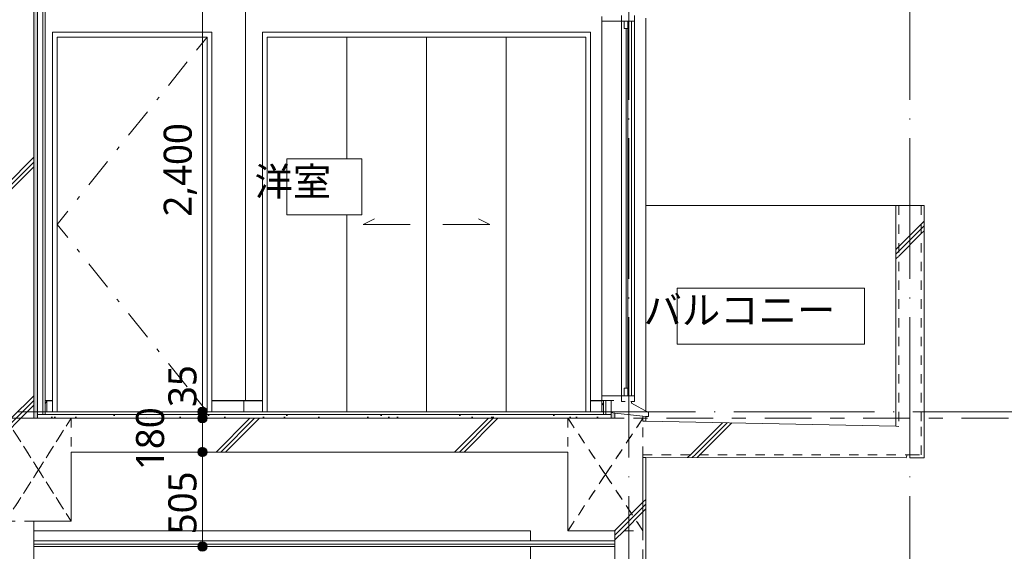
# Model space of a CAD drawing. Header units: millimetres. Extents: x 0 to 841, y 0 to 1188.
# Tile 29 of 98: x 651 to 756, y 262 to 319. Entities that reach past the tile are written whole.
import ezdxf
from ezdxf.xclip import XClip

# ---------------------------------------------------------------- set-up
doc = ezdxf.new("R2010")
doc.units = ezdxf.units.MM
doc.header["$MEASUREMENT"] = 0
doc.header["$XCLIPFRAME"] = 0
for name, pattern in [('Wipeout_Contour', [1000, 0, -1000]), ('二倍長一点鎖線', [10.5, 5, -2, 1.5, -2]), ('通り芯', [19, 15, -2, 0, -2]), ('ＪＷ点線１', [2, 1, -1])]:
    doc.linetypes.add(name, pattern=pattern)
for name, color, linetype in [('スラブ', 7, 'Continuous'), ('壁-躯体', 7, 'Continuous'), ('壁-間仕切り', 7, 'Continuous'), ('天井', 7, 'Continuous'), ('室名.★', 7, 'Continuous'), ('寸法', 7, 'Continuous'), ('床', 7, 'Continuous'), ('梁', 7, 'Continuous'), ('造作.★', 7, 'Continuous')]:
    doc.layers.add(name, color=color, linetype=linetype)
for name, color, linetype, lineweight, true_color in [('スラブ_ペン_番号__169', 253, 'Continuous', 5, 0xaaaaaa), ('壁-躯体_ペン_番号__161', 251, 'Continuous', 5, 0x6a6a6a), ('壁-躯体_ペン_番号__169', 253, 'Continuous', 5, 0xaaaaaa), ('壁-躯体_ペン_番号__174', 253, 'Continuous', 5, 0xaaaaaa), ('壁-躯体_ペン_番号__63', 251, 'Continuous', 5, 0x6a6a6a), ('壁-躯体_ペン_番号__85', 251, 'Continuous', 5, 0x6a6a6a), ('壁-躯体_ペン_番号__87', 251, 'Continuous', 5, 0x6a6a6a), ('壁-間仕切り_ペン_番号__161', 251, 'Continuous', 5, 0x6a6a6a), ('壁-間仕切り_ペン_番号__63', 251, 'Continuous', 5, 0x6a6a6a), ('壁-間仕切り_ペン_番号__87', 251, 'Continuous', 5, 0x6a6a6a), ('天井_ペン_番号__161', 251, 'Continuous', 5, 0x6a6a6a), ('室名.★_ペン_番号__85', 251, 'Continuous', 5, 0x6a6a6a), ('寸法_ペン_番号__85', 251, 'Continuous', 5, 0x6a6a6a), ('床_ペン_番号__161', 251, 'Continuous', 5, 0x6a6a6a), ('床_ペン_番号__169', 253, 'Continuous', 5, 0xaaaaaa), ('柱_ペン_番号__88', 251, 'Continuous', 5, 0x6a6a6a), ('梁_ペン_番号__169', 253, 'Continuous', 5, 0xaaaaaa), ('梁_ペン_番号__90', 251, 'Continuous', 5, 0x6a6a6a), ('線_ペン_番号__85', 251, 'Continuous', 5, 0x6a6a6a), ('造作.★_ペン_番号__175', 253, 'Continuous', 5, 0xaaaaaa), ('造作.★_ペン_番号__90', 251, 'Continuous', 5, 0x6a6a6a)]:
    doc.layers.add(name, color=color, linetype=linetype, lineweight=lineweight, true_color=true_color)
for name, color, linetype, lineweight in [('スラブ_ペン_番号__29', 7, 'Continuous', 15), ('壁-躯体_ペン_番号__141', 7, 'Continuous', 15), ('壁-躯体_ペン_番号__23', 7, 'Continuous', 15), ('壁-躯体_ペン_番号__27', 7, 'Continuous', 15), ('壁-躯体_ペン_番号__41', 7, 'Continuous', 13), ('壁-間仕切り_ペン_番号__141', 7, 'Continuous', 15), ('天井_ペン_番号__141', 7, 'Continuous', 15), ('室名.★_ペン_番号__46', 7, 'Continuous', 13), ('寸法_ペン_番号__45', 7, 'Continuous', 13), ('寸法_ペン_番号__46', 7, 'Continuous', 13), ('床_ペン_番号__141', 7, 'Continuous', 15), ('床_ペン_番号__29', 7, 'Continuous', 15), ('床_ペン_番号__41', 7, 'Continuous', 13), ('梁_ペン_番号__30', 7, 'Continuous', 15), ('梁_ペン_番号__41', 7, 'Continuous', 13), ('通り芯_ペン_番号__139', 8, 'Continuous', 5), ('造作.★_ペン_番号__21', 7, 'Continuous', 15)]:
    doc.layers.add(name, color=color, linetype=linetype, lineweight=lineweight)
doc.styles.add('GENERATED_STYLE_1', font='meiryo.ttc')
pattern_1 = [(45, (716.405, 213.639), (-12.728, 12.728), []), (45, (716.15, 213.894), (-12.728, 12.728), []), (45, (715.896, 214.148), (-12.728, 12.728), [])]

# ---------------------------------------------------------------- blocks, each defined once
blk = doc.blocks.new('*X97')
at = {"layer": '壁-躯体_ペン_番号__174', "linetype": 'Continuous', "lineweight": 5, "true_color": 0xaaaaaa}
blk.add_hatch(color=253, dxfattribs=at).paths.add_polyline_path([(714.51, 276.04), (714.91, 276.04), (714.91, 276.6), (714.53, 276.64), (714.53, 277.94), (714.51, 277.94)])
blk = doc.blocks.new('*X103')
at = {"layer": '壁-躯体_ペン_番号__174', "linetype": 'Continuous', "lineweight": 5, "true_color": 0xaaaaaa}
blk.add_hatch(color=253, dxfattribs=at).paths.add_polyline_path([(652.91, 276.04), (653.31, 276.04), (653.31, 327.44), (652.91, 327.44)])
blk = doc.blocks.new('*X106')
at = {"layer": '造作.★_ペン_番号__175', "color": 253, "linetype": 'Continuous', "lineweight": 5, "true_color": 0xaaaaaa}
for p, q in [((713.51, 277.4), (713.54, 277.45)), ((713.54, 277.45), (713.67, 277.63)), ((713.67, 277.63), (713.71, 277.69)), ((713.65, 276.74), (713.71, 276.79))]:
    blk.add_line(p, q, dxfattribs=at)
blk = doc.blocks.new('*X107')
at = {"layer": '造作.★_ペン_番号__175', "color": 253, "linetype": 'Continuous', "lineweight": 5, "true_color": 0xaaaaaa}
for p, q in [((654.11, 277.58), (654.31, 277.9)), ((654.27, 276.74), (654.31, 276.79))]:
    blk.add_line(p, q, dxfattribs=at)
blk = doc.blocks.new('図面_8_8', base_point=(626.44, 313.24))
at = {"layer": '壁-躯体_ペン_番号__23', "color": 7, "linetype": 'Continuous', "lineweight": 15}
for p, q in [((713.51, 318.44), (713.51, 318.94)), ((715.61, 318.44), (715.61, 319.04)), ((715.91, 317.64), (715.91, 318.44)), ((716.31, 317.64), (716.31, 318.44)), ((717.01, 318.44), (717.01, 319.04)), ((716.31, 317.64), (715.91, 317.64)), ((716.11, 279.24), (716.11, 317.64)), ((715.61, 277.84), (715.61, 278.44)), ((715.91, 278.44), (715.91, 279.24)), ((715.91, 279.24), (716.31, 279.24)), ((716.31, 278.44), (716.31, 279.24)), ((717.01, 277.84), (717.01, 278.44)), ((715.61, 277.84), (716.01, 277.84)), ((716.61, 277.84), (717.01, 277.84)), ((716.71, 277.64), (716.71, 277.84))]:
    blk.add_line(p, q, dxfattribs=at)
at = {"layer": '壁-躯体_ペン_番号__23', "color": 7, "linetype": 'Continuous', "lineweight": 15, "flags": 128}
blk.add_lwpolyline([(717.01, 318.44), (716.31, 318.44), (715.91, 318.44), (715.61, 318.44), (713.51, 318.44)], dxfattribs=at)
at = {"layer": '壁-躯体_ペン_番号__63', "color": 251, "linetype": 'Continuous', "lineweight": 5, "true_color": 0x6a6a6a}
for p, q in [((715.61, 278.44), (715.61, 318.44)), ((716.71, 299.04), (716.71, 318.44)), ((717.01, 278.44), (717.01, 318.44)), ((716.31, 279.24), (716.31, 317.64)), ((716.71, 298.44), (716.71, 299.04)), ((716.71, 278.44), (716.71, 298.44))]:
    blk.add_line(p, q, dxfattribs=at)
at = {"layer": '壁-間仕切り_ペン_番号__63', "color": 251, "linetype": 'Continuous', "lineweight": 5, "true_color": 0x6a6a6a}
for p, q in [((654.91, 277.9), (654.91, 317.24)), ((654.91, 317.24), (671.91, 317.24)), ((671.41, 316.74), (655.41, 316.74)), ((670.28, 315.33), (671.41, 316.74)), ((671.91, 317.24), (671.91, 277.9)), ((677.31, 277.9), (677.31, 317.24)), ((677.31, 317.24), (712.31, 317.24)), ((686.31, 316.74), (677.81, 316.74)), ((694.81, 316.74), (686.31, 316.74)), ((703.31, 316.74), (694.81, 316.74)), ((711.81, 316.74), (703.31, 316.74)), ((712.31, 317.24), (712.31, 277.9)), ((667.28, 311.58), (669.28, 314.08)), ((666.03, 310.02), (666.28, 310.33)), ((663.03, 306.27), (665.03, 308.77)), ((661.78, 304.71), (662.03, 305.02)), ((658.78, 300.96), (660.78, 303.46)), ((657.53, 299.4), (657.78, 299.71)), ((655.41, 296.74), (656.53, 298.15)), ((655.41, 296.74), (656.53, 295.33)), ((688.06, 296.74), (689.26, 297.34)), ((693.06, 296.74), (688.06, 296.74)), ((696.56, 296.74), (701.56, 296.74)), ((701.56, 296.74), (700.36, 297.34)), ((657.53, 294.08), (657.78, 293.77)), ((658.78, 292.52), (660.78, 290.02)), ((661.78, 288.77), (662.03, 288.46)), ((663.03, 287.21), (665.03, 284.71)), ((666.03, 283.46), (666.28, 283.15)), ((667.28, 281.9), (669.28, 279.4))]:
    blk.add_line(p, q, dxfattribs=at)
at = {"layer": '壁-間仕切り_ペン_番号__87', "color": 251, "linetype": 'Continuous', "lineweight": 5, "true_color": 0x6a6a6a}
blk.add_line((675.51, 277.94), (675.51, 324.74), dxfattribs=at)
at = {"layer": '造作.★_ペン_番号__90', "color": 251, "linetype": 'Continuous', "lineweight": 5, "true_color": 0x6a6a6a}
for p, q in [((671.91, 277.94), (675.35, 277.94)), ((671.91, 277.9), (675.31, 277.9)), ((675.35, 277.94), (675.31, 277.9)), ((675.31, 277.9), (677.31, 277.9)), ((675.35, 277.94), (677.31, 277.94))]:
    blk.add_line(p, q, dxfattribs=at)
at = {"layer": '寸法_ペン_番号__46', "color": 7, "linetype": 'Continuous', "lineweight": 13, "char_height": 3, "attachment_point": 7, "rotation": 90, "style": 'GENERATED_STYLE_1'}
for s, insert, width in [('\\A1;{\\pql;\\fMeiryo|b0|i0|c128|p0;\\W1.000000;2,400}', (670.31, 297.56), 11.334), ('\\A1;{\\pql;\\fMeiryo|b0|i0|c128|p0;\\W1.000000;35}', (670.31, 277.24), 4.9688), ('\\A1;{\\pql;\\fMeiryo|b0|i0|c128|p0;\\W1.000000;505}', (670.31, 263.66), 7.4531)]:
    blk.add_mtext(s, dxfattribs=dict(at, insert=insert, width=width))
at = {"color": 254, "linetype": 'Wipeout_Contour', "lineweight": 0, "ltscale": 3193.921576}
blk.add_wipeout([(744.91, 298.74), (744.91, 275.19), (745.21, 275.18), (745.21, 298.74)], dxfattribs=at).dxf.layer = '壁-躯体'
at = {"color": 254, "linetype": 'Wipeout_Contour', "lineweight": 0, "ltscale": 3076.93381}
blk.add_wipeout([(718.21, 275.73), (718.21, 276.04), (717.91, 276.04), (717.91, 275.74)], dxfattribs=at).dxf.layer = '壁-躯体'
at = {"color": 254, "linetype": 'Wipeout_Contour', "lineweight": 0, "ltscale": 3799.405153}
blk.add_wipeout([(718.21, 271.84), (717.91, 271.84), (717.91, 264.04), (717.91, 213.64), (718.21, 213.64)], dxfattribs=at).dxf.layer = '壁-躯体'
at = {"color": 254, "linetype": 'Wipeout_Contour', "lineweight": 0, "ltscale": 2777.583543}
blk.add_wipeout([(649.91, 265.04), (649.91, 213.64), (652.91, 213.64), (652.91, 265.04)], dxfattribs=at).dxf.layer = '壁-躯体'
at = {"color": 254, "linetype": 'Wipeout_Contour', "lineweight": 0, "ltscale": 3143.307737}
blk.add_wipeout([(721.56, 283.94), (741.56, 283.94), (741.56, 289.94), (721.56, 289.94)], dxfattribs=at).dxf.layer = '室名.★'
at = {"layer": '壁-躯体_ペン_番号__169', "linetype": 'Continuous', "lineweight": 5, "true_color": 0xaaaaaa}
h = blk.add_hatch(dxfattribs=at)
h.set_pattern_fill('コンクリート_構造2_0008', color=253, style=0, pattern_type=2)
h.set_pattern_definition(pattern_1)
h.paths.add_polyline_path([(744.91, 298.74), (744.91, 275.19), (745.21, 275.18), (745.21, 298.74)])
h = blk.add_hatch(dxfattribs=at)
h.set_pattern_fill('コンクリート_構造2_0008', color=253, style=0, pattern_type=2)
h.set_pattern_definition(pattern_1)
h.paths.add_polyline_path([(718.21, 275.73), (718.21, 276.04), (717.91, 276.04), (717.91, 275.74)])
h = blk.add_hatch(dxfattribs=at)
h.set_pattern_fill('コンクリート_構造2_0008', color=253, style=0, pattern_type=2)
h.set_pattern_definition(pattern_1)
h.paths.add_polyline_path([(718.21, 271.84), (717.91, 271.84), (717.91, 264.04), (717.91, 213.64), (718.21, 213.64)])
h = blk.add_hatch(dxfattribs=at)
h.set_pattern_fill('コンクリート_構造2_0008', color=253, style=0, pattern_type=2)
h.set_pattern_definition(pattern_1)
h.paths.add_polyline_path([(649.91, 265.04), (649.91, 213.64), (652.91, 213.64), (652.91, 265.04)])
at = {"layer": '室名.★_ペン_番号__85', "color": 251, "linetype": 'Continuous', "lineweight": 5, "true_color": 0x6a6a6a, "flags": 128}
blk.add_lwpolyline([(721.56, 283.94), (741.56, 283.94), (741.56, 289.94), (721.56, 289.94)], close=True, dxfattribs=at)
at = {"layer": '梁_ペン_番号__90', "color": 251, "linetype": 'Continuous', "lineweight": 5, "true_color": 0x6a6a6a}
blk.add_line((652.91, 264.04), (705.91, 264.04), dxfattribs=at)
at = {"color": 254, "linetype": 'Wipeout_Contour', "lineweight": 0, "ltscale": 3198.942128}
blk.add_wipeout([(745.21, 298.74), (745.21, 275.18), (747.61, 275.13), (747.61, 298.74)], dxfattribs=at).dxf.layer = '壁-躯体'
at = {"color": 254, "linetype": 'Wipeout_Contour', "lineweight": 0, "ltscale": 3077.248928}
blk.add_wipeout([(718.21, 276.24), (717.91, 276.27), (717.91, 276.04), (718.21, 276.04)], dxfattribs=at).dxf.layer = '壁-躯体'
at = {"color": 254, "linetype": 'Wipeout_Contour', "lineweight": 0, "ltscale": 3022.17019}
blk.add_wipeout([(714.91, 213.64), (717.91, 213.64), (717.91, 264.04), (714.91, 264.04)], dxfattribs=at).dxf.layer = '壁-躯体'
at = {"layer": '壁-躯体_ペン_番号__169', "linetype": 'Continuous', "lineweight": 5, "true_color": 0xaaaaaa}
h = blk.add_hatch(dxfattribs=at)
h.set_pattern_fill('コンクリート_構造2_0008', color=253, style=0, pattern_type=2)
h.set_pattern_definition(pattern_1)
h.paths.add_polyline_path([(745.21, 298.74), (745.21, 275.18), (747.61, 275.13), (747.61, 298.74)])
h = blk.add_hatch(dxfattribs=at)
h.set_pattern_fill('コンクリート_構造2_0008', color=253, style=0, pattern_type=2)
h.set_pattern_definition(pattern_1)
h.paths.add_polyline_path([(718.21, 276.24), (717.91, 276.27), (717.91, 276.04), (718.21, 276.04)])
h = blk.add_hatch(dxfattribs=at)
h.set_pattern_fill('コンクリート_構造2_0008', color=253, style=0, pattern_type=2)
h.set_pattern_definition(pattern_1)
h.paths.add_polyline_path([(714.91, 213.64), (717.91, 213.64), (717.91, 264.04), (714.91, 264.04)])
at = {"layer": '壁-躯体_ペン_番号__87', "color": 251, "linetype": 'Continuous', "lineweight": 5, "true_color": 0x6a6a6a}
blk.add_line((718.21, 298.74), (744.91, 298.74), dxfattribs=at)
at = {"color": 254, "linetype": 'Wipeout_Contour', "lineweight": 0, "ltscale": 3203.963407}
blk.add_wipeout([(747.61, 275.13), (747.91, 275.12), (747.91, 298.74), (747.61, 298.74)], dxfattribs=at).dxf.layer = '壁-躯体'
at = {"color": 254, "linetype": 'Wipeout_Contour', "lineweight": 0, "ltscale": 3071.058998}
blk.add_wipeout([(717.91, 276.27), (714.91, 276.6), (714.91, 276.04), (717.91, 276.04)], dxfattribs=at).dxf.layer = '壁-躯体'
at = {"color": 254, "linetype": 'Wipeout_Contour', "lineweight": 0, "ltscale": 2930.466385}
blk.add_wipeout([(652.91, 262.59), (652.91, 262.34), (714.91, 262.34), (714.91, 262.59)], dxfattribs=at).dxf.layer = '天井'
at = {"layer": '壁-躯体_ペン_番号__169', "linetype": 'Continuous', "lineweight": 5, "true_color": 0xaaaaaa}
h = blk.add_hatch(dxfattribs=at)
h.set_pattern_fill('コンクリート_構造2_0008', color=253, style=0, pattern_type=2)
h.set_pattern_definition(pattern_1)
h.paths.add_polyline_path([(747.61, 275.13), (747.91, 275.12), (747.91, 298.74), (747.61, 298.74)])
h = blk.add_hatch(dxfattribs=at)
h.set_pattern_fill('コンクリート_構造2_0008', color=253, style=0, pattern_type=2)
h.set_pattern_definition(pattern_1)
h.paths.add_polyline_path([(717.91, 276.27), (714.91, 276.6), (714.91, 276.04), (717.91, 276.04)])
at = {"layer": '壁-躯体_ペン_番号__141', "color": 7, "linetype": 'Continuous', "lineweight": 15, "flags": 128}
blk.add_lwpolyline([(747.91, 298.74), (747.61, 298.74), (745.21, 298.74), (744.91, 298.74)], dxfattribs=at)
at = {"layer": '壁-躯体_ペン_番号__23', "color": 7, "linetype": 'Continuous', "lineweight": 15}
blk.add_line((716.71, 277.64), (718.51, 276.64), dxfattribs=at)
at = {"layer": '壁-躯体_ペン_番号__87', "color": 251, "linetype": 'Continuous', "lineweight": 5, "true_color": 0x6a6a6a}
blk.add_line((718.21, 318.74), (718.21, 276.81), dxfattribs=at)
at = {"color": 254, "linetype": 'Wipeout_Contour', "lineweight": 0, "ltscale": 2930.918692}
blk.add_wipeout([(652.91, 262.97), (652.91, 262.59), (714.91, 262.59), (714.91, 262.97)], dxfattribs=at).dxf.layer = '天井'
at = {"layer": '寸法', "linetype": 'Continuous', "lineweight": 0, "true_color": 0x000000}
blk.add_hatch(color=18, dxfattribs=at).paths.add_polyline_path([(670.41, 262.34), (670.44, 262.15), (670.55, 261.99), (670.71, 261.88), (670.91, 261.84), (671.1, 261.88), (671.26, 261.99), (671.37, 262.15), (671.41, 262.34), (671.37, 262.53), (671.26, 262.69), (671.1, 262.8), (670.91, 262.84), (670.71, 262.8), (670.55, 262.69), (670.44, 262.53)])
at = {"layer": '天井_ペン_番号__141', "color": 7, "linetype": 'Continuous', "lineweight": 15}
blk.add_line((714.91, 262.34), (652.91, 262.34), dxfattribs=at)
at = {"layer": '天井_ペン_番号__161', "color": 251, "linetype": 'Continuous', "lineweight": 5, "true_color": 0x6a6a6a}
for p, q in [((714.91, 262.97), (652.91, 262.97)), ((714.91, 262.59), (652.91, 262.59))]:
    blk.add_line(p, q, dxfattribs=at)
at = {"layer": '寸法_ペン_番号__45', "color": 7, "linetype": 'Continuous', "lineweight": 13}
blk.add_circle((670.91, 262.34), 0.5, dxfattribs=at)
at = {"layer": '柱_ペン_番号__88', "color": 251, "linetype": 'Continuous', "lineweight": 5, "true_color": 0x6a6a6a}
for p, q in [((705.91, 262.97), (705.91, 264.04)), ((705.91, 214.34), (705.91, 262.34))]:
    blk.add_line(p, q, dxfattribs=at)
at = {"color": 254, "linetype": 'Wipeout_Contour', "lineweight": 0, "ltscale": 4599.113856}
blk.add_wipeout([(714.51, 276.04), (714.91, 276.04), (714.91, 276.6), (714.53, 276.64), (714.53, 277.94), (714.51, 277.94)], dxfattribs=at).dxf.layer = '壁-躯体'
at = {"color": 254, "linetype": 'Wipeout_Contour', "lineweight": 0, "ltscale": 5567.921942}
blk.add_wipeout([(746.41, 272.13), (746.41, 271.83), (747.61, 271.83), (747.91, 271.83), (747.91, 275.12), (747.61, 275.13), (747.61, 272.13)], dxfattribs=at).dxf.layer = '床'
at = {"layer": '床_ペン_番号__169', "linetype": 'Continuous', "lineweight": 5, "true_color": 0xaaaaaa}
h = blk.add_hatch(dxfattribs=at)
h.set_pattern_fill('コンクリート_構造2_0008', color=253, style=0, pattern_type=2)
h.set_pattern_definition(pattern_1)
h.paths.add_polyline_path([(746.41, 272.13), (746.41, 271.83), (747.61, 271.83), (747.91, 271.83), (747.91, 275.12), (747.61, 275.13), (747.61, 272.13)])
at = {"layer": '壁-躯体', "color": 7, "linetype": 'Continuous', "lineweight": 5}
blk.add_blockref('*X97', (0, 0), dxfattribs=at)
at = {"color": 254, "linetype": 'Wipeout_Contour', "lineweight": 0, "ltscale": 4426.538139}
blk.add_wipeout([(653.31, 276.44), (653.31, 276.04), (714.51, 276.04), (714.51, 276.44), (713.71, 276.44), (654.11, 276.44)], dxfattribs=at).dxf.layer = '床'
at = {"color": 254, "linetype": 'Wipeout_Contour', "lineweight": 0, "ltscale": 3123.568559}
blk.add_wipeout([(746.11, 272.13), (717.91, 272.14), (717.91, 271.84), (746.01, 271.83)], dxfattribs=at).dxf.layer = '床'
at = {"layer": '床_ペン_番号__169', "linetype": 'Continuous', "lineweight": 5, "true_color": 0xaaaaaa}
h = blk.add_hatch(dxfattribs=at)
h.set_pattern_fill('切石_0008', color=253, style=0, pattern_type=2)
h.set_pattern_definition([(45, (716.4052, 217.139), (-1.113693, 1.113693), [0, -1.05, 0, -1.575]), (110, (719.9052, 217.139), (1.480016, 0.538682), [0, -0.77, 0, -1.33])])
h.paths.add_polyline_path([(653.31, 276.44), (653.31, 276.04), (714.51, 276.04), (714.51, 276.44), (713.71, 276.44), (654.11, 276.44)])
h = blk.add_hatch(dxfattribs=at)
h.set_pattern_fill('コンクリート_構造2_0008', color=253, style=0, pattern_type=2)
h.set_pattern_definition(pattern_1)
h.paths.add_polyline_path([(746.11, 272.13), (717.91, 272.14), (717.91, 271.84), (746.01, 271.83)])
at = {"color": 254, "linetype": 'Wipeout_Contour', "lineweight": 0, "ltscale": 2873.07326}
blk.add_wipeout([(649.91, 327.44), (649.91, 276.04), (652.91, 276.04), (652.91, 327.44)], dxfattribs=at).dxf.layer = '壁-躯体'
at = {"color": 254, "linetype": 'Wipeout_Contour', "lineweight": 0, "ltscale": 2951.183232}
blk.add_wipeout([(654.11, 276.44), (713.71, 276.44), (713.71, 276.74), (654.11, 276.74)], dxfattribs=at).dxf.layer = '床'
at = {"color": 254, "linetype": 'Wipeout_Contour', "lineweight": 0, "ltscale": 4716.395499}
blk.add_wipeout([(717.91, 275.74), (717.91, 272.14), (746.11, 272.13), (746.41, 272.13), (747.61, 272.13), (747.61, 275.13)], dxfattribs=at).dxf.layer = '床'
at = {"layer": '壁-躯体_ペン_番号__169', "linetype": 'Continuous', "lineweight": 5, "true_color": 0xaaaaaa}
h = blk.add_hatch(dxfattribs=at)
h.set_pattern_fill('コンクリート_構造2_0008', color=253, style=0, pattern_type=2)
h.set_pattern_definition(pattern_1)
h.paths.add_polyline_path([(649.91, 327.44), (649.91, 276.04), (652.91, 276.04), (652.91, 327.44)])
at = {"layer": '床_ペン_番号__169', "linetype": 'Continuous', "lineweight": 5, "true_color": 0xaaaaaa}
h = blk.add_hatch(dxfattribs=at)
h.set_pattern_fill('コンクリート_構造2_0008', color=253, style=0, pattern_type=2)
h.set_pattern_definition(pattern_1)
h.paths.add_polyline_path([(717.91, 275.74), (717.91, 272.14), (746.11, 272.13), (746.41, 272.13), (747.61, 272.13), (747.61, 275.13)])
at = {"layer": '壁-躯体_ペン_番号__141', "color": 7, "linetype": 'Continuous', "lineweight": 15}
for p, q in [((744.91, 298.74), (744.91, 275.19)), ((747.91, 298.74), (747.91, 275.12))]:
    blk.add_line(p, q, dxfattribs=at)
at = {"layer": '壁-躯体_ペン_番号__23', "color": 7, "linetype": 'Continuous', "lineweight": 15}
blk.add_line((718.51, 276.24), (718.51, 276.64), dxfattribs=at)
at = {"layer": '壁-躯体_ペン_番号__41', "color": 7, "linetype": 'ＪＷ点線１', "lineweight": 13}
for p, q in [((745.21, 298.74), (745.21, 275.18)), ((747.61, 298.74), (747.61, 275.13))]:
    blk.add_line(p, q, dxfattribs=at)
at = {"layer": '壁-間仕切り_ペン_番号__63', "color": 251, "linetype": 'Continuous', "lineweight": 5, "true_color": 0x6a6a6a}
for p, q in [((655.41, 316.74), (655.41, 276.74)), ((671.41, 276.74), (671.41, 316.74)), ((677.81, 316.74), (677.81, 276.74)), ((686.31, 316.74), (686.31, 276.74)), ((694.81, 316.74), (694.81, 276.74)), ((703.31, 276.74), (703.31, 316.74)), ((711.81, 276.74), (711.81, 316.74)), ((654.91, 276.74), (654.91, 277.9)), ((670.28, 278.15), (671.41, 276.74)), ((671.91, 277.9), (671.91, 276.74)), ((677.31, 276.74), (677.31, 277.9)), ((712.31, 277.9), (712.31, 276.74))]:
    blk.add_line(p, q, dxfattribs=at)
at = {"layer": '寸法_ペン_番号__85', "color": 251, "linetype": 'Continuous', "lineweight": 5, "true_color": 0x6a6a6a}
blk.add_line((670.91, 324.24), (670.91, 277.24), dxfattribs=at)
at = {"layer": '床_ペン_番号__29', "color": 7, "linetype": 'Continuous', "lineweight": 15}
for p, q in [((744.91, 275.19), (745.21, 275.18)), ((747.91, 275.12), (747.91, 271.83)), ((746.11, 272.13), (746.01, 271.83)), ((746.41, 272.13), (746.41, 271.83))]:
    blk.add_line(p, q, dxfattribs=at)
at = {"layer": '床_ペン_番号__29', "color": 7, "linetype": 'ＪＷ点線１', "lineweight": 15}
blk.add_line((747.61, 275.13), (747.61, 272.13), dxfattribs=at)
at = {"layer": '床_ペン_番号__29', "color": 7, "linetype": 'Continuous', "lineweight": 15, "flags": 128}
blk.add_lwpolyline([(746.41, 271.83), (747.61, 271.83), (747.91, 271.83)], dxfattribs=at)
at = {"layer": '床_ペン_番号__41', "color": 7, "linetype": 'ＪＷ点線１', "lineweight": 13}
for q in [(746.11, 272.13), (747.61, 272.13)]:
    blk.add_line((746.41, 272.13), q, dxfattribs=at)
at = {"layer": '通り芯_ペン_番号__139', "color": 8, "linetype": '通り芯', "lineweight": 5}
blk.add_line((746.41, 477.84), (746.41, 158.64), dxfattribs=at)
at = {"layer": '造作.★_ペン_番号__90', "color": 251, "linetype": 'Continuous', "lineweight": 5, "true_color": 0x6a6a6a}
blk.add_line((675.31, 277.9), (675.31, 276.74), dxfattribs=at)
at = {"color": 254, "linetype": 'Wipeout_Contour', "lineweight": 0, "ltscale": 3553.001998}
blk.add_wipeout([(654.31, 277.9), (654.27, 277.94), (654.11, 277.94), (654.11, 276.74), (654.31, 276.74)], dxfattribs=at).dxf.layer = '造作.★'
at = {"color": 254, "linetype": 'Wipeout_Contour', "lineweight": 0, "ltscale": 3828.616418}
blk.add_wipeout([(713.51, 277.9), (713.51, 276.74), (713.71, 276.74), (713.71, 277.94), (713.55, 277.94)], dxfattribs=at).dxf.layer = '造作.★'
at = {"layer": '壁-躯体', "color": 7, "linetype": 'Continuous', "lineweight": 5}
for name in ['*X107', '*X106']:
    blk.add_blockref(name, (0, 0), dxfattribs=at)
at = {"color": 254, "linetype": 'Wipeout_Contour', "lineweight": 0, "ltscale": 2879.2434}
blk.add_wipeout([(652.91, 276.04), (653.31, 276.04), (653.31, 327.44), (652.91, 327.44)], dxfattribs=at).dxf.layer = '壁-躯体'
at = {"color": 254, "linetype": 'Wipeout_Contour', "lineweight": 0, "ltscale": 2988.452642}
blk.add_wipeout([(679.91, 297.74), (687.91, 297.74), (687.91, 303.74), (679.91, 303.74)], dxfattribs=at).dxf.layer = '室名.★'
at = {"color": 254, "linetype": 'Wipeout_Contour', "lineweight": 0, "ltscale": 3053.161349}
blk.add_wipeout([(709.91, 276.04), (709.91, 264.04), (717.91, 264.04), (717.91, 276.04)], dxfattribs=at).dxf.layer = '梁'
at = {"layer": '梁_ペン_番号__169', "linetype": 'Continuous', "lineweight": 5, "true_color": 0xaaaaaa}
h = blk.add_hatch(dxfattribs=at)
h.set_pattern_fill('コンクリート_構造2_0008', color=253, style=0, pattern_type=2)
h.set_pattern_definition(pattern_1)
h.paths.add_polyline_path([(709.91, 276.04), (709.91, 264.04), (717.91, 264.04), (717.91, 276.04)])
at = {"layer": '壁-躯体_ペン_番号__141', "color": 7, "linetype": 'ＪＷ点線１', "lineweight": 15}
blk.add_line((717.91, 276.27), (717.91, 276.04), dxfattribs=at)
at = {"layer": '壁-躯体_ペン_番号__141', "color": 7, "linetype": 'Continuous', "lineweight": 15}
for p, q in [((718.21, 276.24), (718.21, 276.04)), ((718.21, 276.04), (718.21, 275.73)), ((718.21, 271.84), (718.21, 213.64)), ((714.91, 264.04), (714.91, 214.34))]:
    blk.add_line(p, q, dxfattribs=at)
at = {"layer": '壁-躯体_ペン_番号__23', "color": 7, "linetype": 'Continuous', "lineweight": 15}
blk.add_line((718.21, 276.24), (718.51, 276.24), dxfattribs=at)
at = {"layer": '壁-躯体_ペン_番号__41', "color": 7, "linetype": 'ＪＷ点線１', "lineweight": 13}
blk.add_line((717.91, 264.04), (717.91, 213.64), dxfattribs=at)
at = {"layer": '室名.★_ペン_番号__85', "color": 251, "linetype": 'Continuous', "lineweight": 5, "true_color": 0x6a6a6a, "flags": 128}
blk.add_lwpolyline([(679.91, 297.74), (687.91, 297.74), (687.91, 303.74), (679.91, 303.74)], close=True, dxfattribs=at)
at = {"layer": '床_ペン_番号__29', "color": 7, "linetype": 'Continuous', "lineweight": 15}
for p, q in [((717.91, 275.74), (718.21, 275.73)), ((718.21, 275.73), (744.91, 275.19)), ((717.91, 271.84), (718.21, 271.84)), ((718.21, 271.84), (746.01, 271.83))]:
    blk.add_line(p, q, dxfattribs=at)
at = {"layer": '床_ペン_番号__41', "color": 7, "linetype": 'ＪＷ点線１', "lineweight": 13}
blk.add_line((717.91, 272.14), (746.11, 272.13), dxfattribs=at)
at = {"layer": '梁_ペン_番号__30', "color": 7, "linetype": 'Continuous', "lineweight": 15}
for p, q in [((717.91, 276.04), (717.91, 275.74)), ((714.91, 264.04), (709.91, 264.04))]:
    blk.add_line(p, q, dxfattribs=at)
at = {"layer": '梁_ペン_番号__30', "color": 7, "linetype": 'Continuous', "lineweight": 15, "flags": 128}
blk.add_lwpolyline([(717.91, 272.14), (717.91, 271.84), (717.91, 264.04)], dxfattribs=at)
at = {"layer": '梁_ペン_番号__41', "color": 7, "linetype": 'ＪＷ点線１', "lineweight": 13}
for p, q in [((717.91, 264.04), (717.91, 276.04)), ((713.91, 270.04), (709.91, 264.04)), ((709.91, 264.04), (713.91, 270.04)), ((717.91, 264.04), (713.91, 270.04)), ((713.91, 270.04), (717.91, 264.04)), ((709.91, 264.04), (717.91, 264.04))]:
    blk.add_line(p, q, dxfattribs=at)
at = {"layer": '通り芯_ペン_番号__139', "color": 8, "linetype": '通り芯', "lineweight": 5}
blk.add_line((716.41, 477.84), (716.41, 158.64), dxfattribs=at)
at = {"layer": '壁-躯体', "color": 7, "linetype": 'Continuous', "lineweight": 5}
blk.add_blockref('*X103', (0, 0), dxfattribs=at)
at = {"color": 254, "linetype": 'Wipeout_Contour', "lineweight": 0, "ltscale": 2880.323572}
blk.add_wipeout([(654.11, 276.44), (654.11, 324.74), (653.86, 324.74), (653.86, 276.44)], dxfattribs=at).dxf.layer = '壁-間仕切り'
at = {"color": 254, "linetype": 'Wipeout_Contour', "lineweight": 0, "ltscale": 2945.75072}
blk.add_wipeout([(656.91, 272.44), (709.91, 272.44), (709.91, 276.04), (656.91, 276.04)], dxfattribs=at).dxf.layer = 'スラブ'
at = {"color": 254, "linetype": 'Wipeout_Contour', "lineweight": 0, "ltscale": 2878.8701}
blk.add_wipeout([(653.86, 276.44), (653.86, 324.74), (653.31, 324.74), (653.31, 276.44)], dxfattribs=at).dxf.layer = '壁-間仕切り'
at = {"color": 254, "linetype": 'Wipeout_Contour', "lineweight": 0, "ltscale": 3063.03835}
blk.add_wipeout([(713.96, 276.44), (713.96, 277.94), (713.71, 277.94), (713.71, 276.44)], dxfattribs=at).dxf.layer = '壁-間仕切り'
at = {"layer": 'スラブ_ペン_番号__169', "linetype": 'Continuous', "lineweight": 5, "true_color": 0xaaaaaa}
h = blk.add_hatch(dxfattribs=at)
h.set_pattern_fill('コンクリート_構造2_0008', color=253, style=0, pattern_type=2)
h.set_pattern_definition(pattern_1)
h.paths.add_polyline_path([(656.91, 272.44), (709.91, 272.44), (709.91, 276.04), (656.91, 276.04)])
at = {"layer": '寸法', "linetype": 'Continuous', "lineweight": 0, "true_color": 0x000000}
for points in [[(670.41, 276.74), (670.44, 276.55), (670.55, 276.39), (670.71, 276.28), (670.91, 276.24), (671.1, 276.28), (671.26, 276.39), (671.37, 276.55), (671.41, 276.74), (671.37, 276.93), (671.26, 277.09), (671.1, 277.2), (670.91, 277.24), (670.71, 277.2), (670.55, 277.09), (670.44, 276.93)], [(670.41, 276.04), (670.44, 275.85), (670.55, 275.69), (670.71, 275.58), (670.91, 275.54), (671.1, 275.58), (671.26, 275.69), (671.37, 275.85), (671.41, 276.04), (671.37, 276.23), (671.26, 276.39), (671.1, 276.5), (670.91, 276.54), (670.71, 276.5), (670.55, 276.39), (670.44, 276.23)], [(670.41, 272.44), (670.44, 272.25), (670.55, 272.09), (670.71, 271.98), (670.91, 271.94), (671.1, 271.98), (671.26, 272.09), (671.37, 272.25), (671.41, 272.44), (671.37, 272.63), (671.26, 272.79), (671.1, 272.9), (670.91, 272.94), (670.71, 272.9), (670.55, 272.79), (670.44, 272.63)]]:
    blk.add_hatch(color=18, dxfattribs=at).paths.add_polyline_path(points)
at = {"layer": '壁-間仕切り_ペン_番号__141', "color": 7, "linetype": 'Continuous', "lineweight": 15}
blk.add_line((654.11, 324.74), (654.11, 277.94), dxfattribs=at)
at = {"layer": '寸法_ペン_番号__45', "color": 7, "linetype": 'Continuous', "lineweight": 13}
for centre in [(670.91, 276.74), (670.91, 276.04), (670.91, 272.44)]:
    blk.add_circle(centre, 0.5, dxfattribs=at)
at = {"layer": '寸法_ペン_番号__85', "color": 251, "linetype": 'Continuous', "lineweight": 5, "true_color": 0x6a6a6a}
for p, q in [((670.91, 276.74), (670.91, 276.54)), ((670.91, 275.54), (670.91, 272.94)), ((670.91, 271.94), (670.91, 262.84))]:
    blk.add_line(p, q, dxfattribs=at)
at = {"layer": '床_ペン_番号__141', "color": 7, "linetype": 'Continuous', "lineweight": 15}
blk.add_line((654.31, 276.74), (654.11, 276.74), dxfattribs=at)
at = {"layer": '梁_ペン_番号__30', "color": 7, "linetype": 'Continuous', "lineweight": 15}
blk.add_line((709.91, 272.44), (709.91, 264.04), dxfattribs=at)
at = {"layer": '梁_ペン_番号__41', "color": 7, "linetype": 'ＪＷ点線１', "lineweight": 13}
blk.add_line((709.91, 276.04), (709.91, 264.04), dxfattribs=at)
at = {"layer": '造作.★_ペン_番号__21', "color": 7, "linetype": 'Continuous', "lineweight": 15}
for p, q in [((654.27, 277.94), (654.11, 277.94)), ((654.27, 277.94), (654.31, 277.9)), ((654.31, 277.9), (654.31, 276.74))]:
    blk.add_line(p, q, dxfattribs=at)
at = {"layer": '造作.★_ペン_番号__90', "color": 251, "linetype": 'Continuous', "lineweight": 5, "true_color": 0x6a6a6a}
for p, q in [((654.27, 277.94), (654.91, 277.94)), ((654.31, 277.9), (654.91, 277.9))]:
    blk.add_line(p, q, dxfattribs=at)
at = {"layer": '室名.★_ペン_番号__46', "color": 7, "linetype": 'Continuous', "lineweight": 13, "insert": (683.91, 302.8), "char_height": 3, "attachment_point": 2, "style": 'GENERATED_STYLE_1'}
blk.add_mtext('\\A1;{\\pqc;\\pt0,920;\\fMeiryo|b0|i0|c128|p0;\\W1.000000;洋室\\fMeiryo|b0|i0|c128|p0;\\W1.000000;\\A1{\\H.66x;\\S^  ;}\\fMeiryo|b0|i0|c128|p0;\\W1.000000;\\fMeiryo|b0|i0|c128|p0;\\W1.000000;\\A1{\\H.66x;\\S^  ;}\\fMeiryo|b0|i0|c128|p0;\\W1.000000;\\fMeiryo|b0|i0|c128|p0;\\W1.000000;\\fMeiryo|b0|i0|c128|p0;\\W1.000000;\\fMeiryo|b0|i0|c128|p0;\\W1.000000;\\fMeiryo|b0|i0|c128|p0;\\W1.000000;\\fMeiryo|b0|i0|c128|p0;\\W1.000000;\\fMeiryo|b0|i0|c128|p0;\\W1.000000;\\A1{\\H.66x;\\S^  ;}\\fMeiryo|b0|i0|c128|p0;\\W1.000000;\\fMeiryo|b0|i0|c128|p0;\\W1.000000;\\A1{\\H.66x;\\S^  ;}\\fMeiryo|b0|i0|c128|p0;\\W1.000000;\\fMeiryo|b0|i0|c128|p0;\\W1.000000;\\fMeiryo|b0|i0|c128|p0;\\W1.000000;\\fMeiryo|b0|i0|c128|p0;\\W1.000000;\\fMeiryo|b0|i0|c128|p0;\\W1.000000;\\fMeiryo|b0|i0|c128|p0;\\W1.000000;\\fMeiryo|b0|i0|c128|p0;\\W1.000000;\\A1{\\H.66x;\\S^  ;}\\fMeiryo|b0|i0|c128|p0;\\W1.000000;\\fMeiryo|b0|i0|c128|p0;\\W1.000000;\\A1{\\H.66x;\\S^  ;}\\fMeiryo|b0|i0|c128|p0;\\W1.000000;\\fMeiryo|b0|i0|c128|p0;\\W1.000000;\\fMeiryo|b0|i0|c128|p0;\\W1.000000;\\fMeiryo|b0|i0|c128|p0;\\W1.000000;\\fMeiryo|b0|i0|c128|p0;\\W1.000000;\\fMeiryo|b0|i0|c128|p0;\\W1.000000;\\fMeiryo|b0|i0|c128|p0;\\W1.000000;\\A1{\\H.66x;\\S^  ;}\\fMeiryo|b0|i0|c128|p0;\\W1.000000;\\fMeiryo|b0|i0|c128|p0;\\W1.000000;\\A1{\\H.66x;\\S^  ;}\\fMeiryo|b0|i0|c128|p0;\\W1.000000;\\fMeiryo|b0|i0|c128|p0;\\W1.000000;\\fMeiryo|b0|i0|c128|p0;\\W1.000000;\\fMeiryo|b0|i0|c128|p0;\\W1.000000;\\fMeiryo|b0|i0|c128|p0;\\W1.000000;\\fMeiryo|b0|i0|c128|p0;\\W1.000000;\\fMeiryo|b0|i0|c128|p0;\\W1.000000;\\A1{\\H.66x;\\S^  ;}\\fMeiryo|b0|i0|c128|p0;\\W1.000000;\\fMeiryo|b0|i0|c128|p0;\\W1.000000;\\A1{\\H.66x;\\S^  ;}\\fMeiryo|b0|i0|c128|p0;\\W1.000000;\\fMeiryo|b0|i0|c128|p0;\\W1.000000;\\fMeiryo|b0|i0|c128|p0;\\W1.000000;\\fMeiryo|b0|i0|c128|p0;\\W1.000000;\\fMeiryo|b0|i0|c128|p0;\\W1.000000;\\fMeiryo|b0|i0|c128|p0;\\W1.000000;\\fMeiryo|b0|i0|c128|p0;\\W1.000000;\\fMeiryo|b0|i0|c128|p0;\\W1.000000;}', dxfattribs=at)
at = {"layer": '寸法_ペン_番号__46', "color": 7, "linetype": 'Continuous', "lineweight": 13, "insert": (666.86, 270.51), "char_height": 3, "width": 7.4531, "attachment_point": 7, "rotation": 90, "style": 'GENERATED_STYLE_1'}
blk.add_mtext('\\A1;{\\pql;\\fMeiryo|b0|i0|c128|p0;\\W1.000000;180}', dxfattribs=at)
at = {"color": 254, "linetype": 'Wipeout_Contour', "lineweight": 0, "ltscale": 3064.529791}
blk.add_wipeout([(714.51, 276.44), (714.51, 277.94), (713.96, 277.94), (713.96, 276.44)], dxfattribs=at).dxf.layer = '壁-間仕切り'
at = {"layer": '壁-躯体_ペン_番号__141', "color": 7, "linetype": 'Continuous', "lineweight": 15}
for p, q in [((714.53, 277.94), (714.51, 277.94)), ((714.53, 277.94), (714.53, 276.64)), ((714.91, 276.6), (714.91, 276.04))]:
    blk.add_line(p, q, dxfattribs=at)
at = {"layer": '壁-躯体_ペン_番号__141', "color": 7, "linetype": 'Continuous', "lineweight": 15, "flags": 128}
blk.add_lwpolyline([(714.53, 276.64), (714.91, 276.6), (717.91, 276.27), (718.21, 276.24)], dxfattribs=at)
at = {"layer": '壁-躯体_ペン_番号__161', "color": 251, "linetype": 'Continuous', "lineweight": 5, "true_color": 0x6a6a6a, "flags": 128}
blk.add_lwpolyline([(714.51, 277.94), (714.51, 276.44), (714.51, 276.04)], dxfattribs=at)
at = {"layer": '壁-躯体_ペン_番号__23', "color": 7, "linetype": 'Continuous', "lineweight": 15}
for p, q in [((713.51, 277.94), (713.51, 278.44)), ((713.51, 277.94), (713.55, 277.94)), ((714.53, 277.94), (714.81, 277.94))]:
    blk.add_line(p, q, dxfattribs=at)
at = {"layer": '壁-躯体_ペン_番号__23', "color": 7, "linetype": 'Continuous', "lineweight": 15, "flags": 128}
blk.add_lwpolyline([(713.51, 278.44), (715.61, 278.44), (715.91, 278.44), (716.31, 278.44), (717.01, 278.44)], dxfattribs=at)
at = {"layer": '壁-躯体_ペン_番号__63', "color": 251, "linetype": 'Continuous', "lineweight": 5, "true_color": 0x6a6a6a}
blk.add_line((713.51, 278.44), (713.51, 318.44), dxfattribs=at)
at = {"layer": '壁-躯体_ペン_番号__85', "color": 251, "linetype": '通り芯', "lineweight": 5, "true_color": 0x6a6a6a}
blk.add_line((498.41, 276.74), (784.48, 276.74), dxfattribs=at)
at = {"layer": '壁-間仕切り_ペン_番号__141', "color": 7, "linetype": 'Continuous', "lineweight": 15}
for p, q in [((713.71, 277.94), (713.96, 277.94)), ((713.96, 276.44), (713.71, 276.44))]:
    blk.add_line(p, q, dxfattribs=at)
at = {"layer": '壁-間仕切り_ペン_番号__141', "color": 7, "linetype": 'Continuous', "lineweight": 15, "flags": 128}
blk.add_lwpolyline([(713.71, 277.94), (713.71, 276.74), (713.71, 276.44)], dxfattribs=at)
at = {"layer": '壁-間仕切り_ペン_番号__161', "color": 251, "linetype": 'Continuous', "lineweight": 5, "true_color": 0x6a6a6a}
for q in [(713.96, 276.44), (714.51, 277.94)]:
    blk.add_line((713.96, 277.94), q, dxfattribs=at)
at = {"layer": '床_ペン_番号__141', "color": 7, "linetype": 'Continuous', "lineweight": 15}
for p, q in [((713.51, 276.74), (654.31, 276.74)), ((713.71, 276.74), (713.51, 276.74))]:
    blk.add_line(p, q, dxfattribs=at)
at = {"layer": '床_ペン_番号__161', "color": 251, "linetype": 'Continuous', "lineweight": 5, "true_color": 0x6a6a6a}
blk.add_line((714.51, 276.44), (713.96, 276.44), dxfattribs=at)
at = {"layer": '梁_ペン_番号__30', "color": 7, "linetype": 'Continuous', "lineweight": 15}
for p, q in [((714.51, 276.04), (709.91, 276.04)), ((714.91, 276.04), (714.51, 276.04))]:
    blk.add_line(p, q, dxfattribs=at)
at = {"layer": '梁_ペン_番号__41', "color": 7, "linetype": 'ＪＷ点線１', "lineweight": 13}
for p, q in [((709.91, 276.04), (713.91, 270.04)), ((717.91, 276.04), (709.91, 276.04)), ((713.91, 270.04), (709.91, 276.04)), ((717.91, 276.04), (713.91, 270.04)), ((713.91, 270.04), (717.91, 276.04))]:
    blk.add_line(p, q, dxfattribs=at)
at = {"layer": '造作.★_ペン_番号__21', "color": 7, "linetype": 'Continuous', "lineweight": 15}
for p, q in [((713.55, 277.94), (713.51, 277.9)), ((713.51, 277.9), (713.51, 276.74)), ((713.71, 277.94), (713.55, 277.94))]:
    blk.add_line(p, q, dxfattribs=at)
at = {"layer": '造作.★_ペン_番号__90', "color": 251, "linetype": 'Continuous', "lineweight": 5, "true_color": 0x6a6a6a}
for p, q in [((712.31, 277.94), (713.51, 277.94)), ((712.31, 277.9), (713.51, 277.9))]:
    blk.add_line(p, q, dxfattribs=at)
at = {"layer": '室名.★_ペン_番号__46', "color": 7, "linetype": 'Continuous', "lineweight": 13, "insert": (731.56, 289.09), "char_height": 3, "attachment_point": 2, "style": 'GENERATED_STYLE_1'}
blk.add_mtext('\\A1;{\\pqc;\\pt0,920;\\fMeiryo|b0|i0|c128|p0;\\W1.000000;バルコニー\\fMeiryo|b0|i0|c128|p0;\\W1.000000;\\A1{\\H.66x;\\S^  ;}\\fMeiryo|b0|i0|c128|p0;\\W1.000000;\\fMeiryo|b0|i0|c128|p0;\\W1.000000;\\A1{\\H.66x;\\S^  ;}\\fMeiryo|b0|i0|c128|p0;\\W1.000000;\\fMeiryo|b0|i0|c128|p0;\\W1.000000;\\fMeiryo|b0|i0|c128|p0;\\W1.000000;\\fMeiryo|b0|i0|c128|p0;\\W1.000000;\\fMeiryo|b0|i0|c128|p0;\\W1.000000;\\fMeiryo|b0|i0|c128|p0;\\W1.000000;\\fMeiryo|b0|i0|c128|p0;\\W1.000000;\\A1{\\H.66x;\\S^  ;}\\fMeiryo|b0|i0|c128|p0;\\W1.000000;\\fMeiryo|b0|i0|c128|p0;\\W1.000000;\\A1{\\H.66x;\\S^  ;}\\fMeiryo|b0|i0|c128|p0;\\W1.000000;\\fMeiryo|b0|i0|c128|p0;\\W1.000000;\\fMeiryo|b0|i0|c128|p0;\\W1.000000;\\fMeiryo|b0|i0|c128|p0;\\W1.000000;\\fMeiryo|b0|i0|c128|p0;\\W1.000000;\\fMeiryo|b0|i0|c128|p0;\\W1.000000;\\fMeiryo|b0|i0|c128|p0;\\W1.000000;\\A1{\\H.66x;\\S^  ;}\\fMeiryo|b0|i0|c128|p0;\\W1.000000;\\fMeiryo|b0|i0|c128|p0;\\W1.000000;\\A1{\\H.66x;\\S^  ;}\\fMeiryo|b0|i0|c128|p0;\\W1.000000;\\fMeiryo|b0|i0|c128|p0;\\W1.000000;\\fMeiryo|b0|i0|c128|p0;\\W1.000000;\\fMeiryo|b0|i0|c128|p0;\\W1.000000;\\fMeiryo|b0|i0|c128|p0;\\W1.000000;\\fMeiryo|b0|i0|c128|p0;\\W1.000000;\\fMeiryo|b0|i0|c128|p0;\\W1.000000;\\A1{\\H.66x;\\S^  ;}\\fMeiryo|b0|i0|c128|p0;\\W1.000000;\\fMeiryo|b0|i0|c128|p0;\\W1.000000;\\A1{\\H.66x;\\S^  ;}\\fMeiryo|b0|i0|c128|p0;\\W1.000000;\\fMeiryo|b0|i0|c128|p0;\\W1.000000;\\fMeiryo|b0|i0|c128|p0;\\W1.000000;\\fMeiryo|b0|i0|c128|p0;\\W1.000000;\\fMeiryo|b0|i0|c128|p0;\\W1.000000;\\fMeiryo|b0|i0|c128|p0;\\W1.000000;\\fMeiryo|b0|i0|c128|p0;\\W1.000000;\\A1{\\H.66x;\\S^  ;}\\fMeiryo|b0|i0|c128|p0;\\W1.000000;\\fMeiryo|b0|i0|c128|p0;\\W1.000000;\\A1{\\H.66x;\\S^  ;}\\fMeiryo|b0|i0|c128|p0;\\W1.000000;\\fMeiryo|b0|i0|c128|p0;\\W1.000000;\\fMeiryo|b0|i0|c128|p0;\\W1.000000;\\fMeiryo|b0|i0|c128|p0;\\W1.000000;\\fMeiryo|b0|i0|c128|p0;\\W1.000000;\\fMeiryo|b0|i0|c128|p0;\\W1.000000;\\fMeiryo|b0|i0|c128|p0;\\W1.000000;\\fMeiryo|b0|i0|c128|p0;\\W1.000000;}', dxfattribs=at)
at = {"color": 254, "linetype": 'Wipeout_Contour', "lineweight": 0, "ltscale": 2828.86378}
blk.add_wipeout([(649.91, 265.04), (656.91, 265.04), (656.91, 276.04), (649.91, 276.04)], dxfattribs=at).dxf.layer = '梁'
at = {"layer": '梁_ペン_番号__169', "linetype": 'Continuous', "lineweight": 5, "true_color": 0xaaaaaa}
h = blk.add_hatch(dxfattribs=at)
h.set_pattern_fill('コンクリート_構造2_0008', color=253, style=0, pattern_type=2)
h.set_pattern_definition(pattern_1)
h.paths.add_polyline_path([(649.91, 265.04), (656.91, 265.04), (656.91, 276.04), (649.91, 276.04)])
at = {"layer": 'スラブ_ペン_番号__29', "color": 7, "linetype": 'Continuous', "lineweight": 15}
for p, q in [((709.91, 276.04), (656.91, 276.04)), ((709.91, 272.44), (656.91, 272.44))]:
    blk.add_line(p, q, dxfattribs=at)
at = {"layer": '壁-躯体_ペン_番号__141', "color": 7, "linetype": 'Continuous', "lineweight": 15}
blk.add_line((652.91, 327.44), (652.91, 276.04), dxfattribs=at)
at = {"layer": '壁-躯体_ペン_番号__161', "color": 251, "linetype": 'Continuous', "lineweight": 5, "true_color": 0x6a6a6a, "flags": 128}
blk.add_lwpolyline([(653.31, 324.74), (653.31, 276.44), (653.31, 276.04)], dxfattribs=at)
at = {"layer": '壁-躯体_ペン_番号__27', "color": 7, "linetype": 'Continuous', "lineweight": 15}
blk.add_line((652.91, 265.04), (652.91, 214.34), dxfattribs=at)
at = {"layer": '壁-間仕切り_ペン_番号__141', "color": 7, "linetype": 'Continuous', "lineweight": 15}
blk.add_line((654.11, 276.44), (653.86, 276.44), dxfattribs=at)
at = {"layer": '壁-間仕切り_ペン_番号__141', "color": 7, "linetype": 'Continuous', "lineweight": 15, "flags": 128}
blk.add_lwpolyline([(654.11, 277.94), (654.11, 276.74), (654.11, 276.44)], dxfattribs=at)
at = {"layer": '壁-間仕切り_ペン_番号__161', "color": 251, "linetype": 'Continuous', "lineweight": 5, "true_color": 0x6a6a6a}
blk.add_line((653.86, 324.74), (653.86, 276.44), dxfattribs=at)
at = {"layer": '床_ペン_番号__161', "color": 251, "linetype": 'Continuous', "lineweight": 5, "true_color": 0x6a6a6a}
for p, q in [((653.86, 276.44), (653.31, 276.44)), ((713.71, 276.44), (654.11, 276.44))]:
    blk.add_line(p, q, dxfattribs=at)
at = {"layer": '梁_ペン_番号__30', "color": 7, "linetype": 'Continuous', "lineweight": 15}
for p, q in [((653.31, 276.04), (652.91, 276.04)), ((656.91, 276.04), (653.31, 276.04)), ((656.91, 272.44), (656.91, 265.04)), ((656.91, 265.04), (652.91, 265.04))]:
    blk.add_line(p, q, dxfattribs=at)
at = {"layer": '梁_ペン_番号__41', "color": 7, "linetype": 'ＪＷ点線１', "lineweight": 13}
for p, q in [((649.91, 276.04), (653.41, 270.54)), ((656.91, 276.04), (649.91, 276.04)), ((653.41, 270.54), (649.91, 276.04)), ((656.91, 276.04), (653.41, 270.54)), ((653.41, 270.54), (656.91, 276.04)), ((656.91, 265.04), (656.91, 276.04)), ((653.41, 270.54), (649.91, 265.04)), ((649.91, 265.04), (653.41, 270.54)), ((656.91, 265.04), (653.41, 270.54)), ((653.41, 270.54), (656.91, 265.04)), ((649.91, 265.04), (656.91, 265.04))]:
    blk.add_line(p, q, dxfattribs=at)
at = {"layer": '線_ペン_番号__85', "color": 251, "linetype": '二倍長一点鎖線', "lineweight": 5, "true_color": 0x6a6a6a}
blk.add_line((468.41, 276.04), (784.48, 276.04), dxfattribs=at)

msp = doc.modelspace()

# ---------------------------------------------------------------- block references
at = {"color": 7, "linetype": 'Continuous', "lineweight": 5}
ref = msp.add_blockref('図面_8_8', (626.44, 313.24), dxfattribs=at)
XClip(ref).set_block_clipping_path([(468.4052197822, 128.6389556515), (784.4786619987, 497.8389557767)])

doc.saveas('drawing.dxf')
